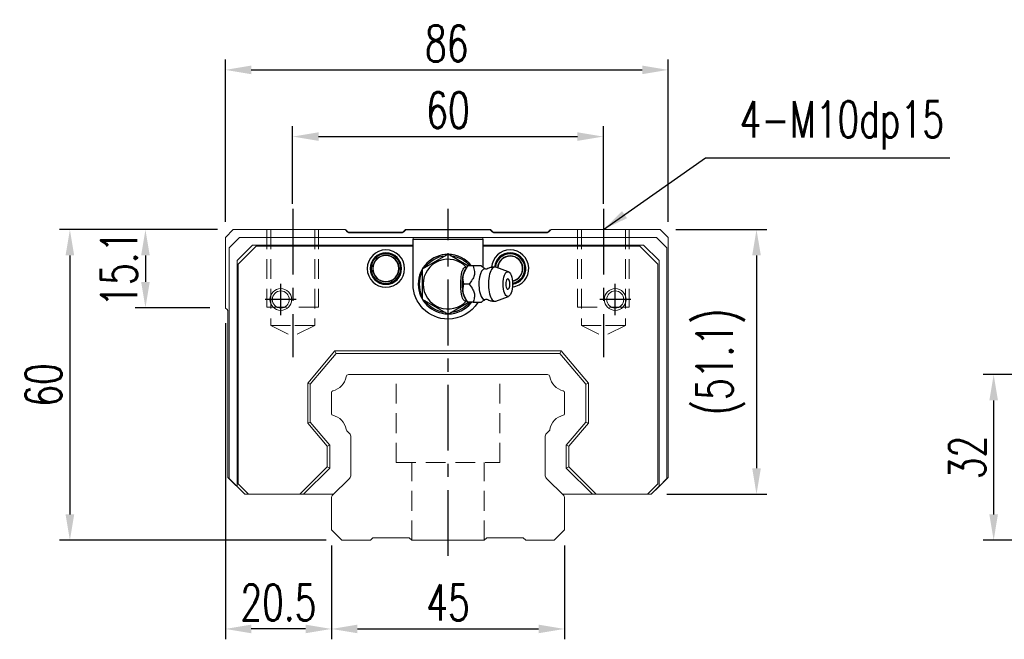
# Model space of a CAD drawing. Header units: millimetres. Extents: x 168 to 651, y 608 to 775.
# Tile 1 of 54: x 168 to 358, y 619 to 739. Entities that reach past the tile are written whole.
import ezdxf

# ---------------------------------------------------------------- set-up
doc = ezdxf.new("R2010")
doc.units = ezdxf.units.MM
doc.header["$PDSIZE"] = -1
for name, pattern in [('CENTER', [10.16, 6.35, -1.27, 1.27, -1.27]), ('DASHED', [0.75, 0.5, -0.25]), ('HIDDEN', [1.905, 1.27, -0.635])]:
    doc.linetypes.add(name, pattern=pattern)
for name, color, linetype in [('2', 7, 'Continuous'), ('CL', 1, 'CENTER'), ('DIM', 4, 'Continuous'), ('HID', 2, 'DASHED'), ('OUT', 3, 'Continuous')]:
    doc.layers.add(name, color=color, linetype=linetype)
doc.styles.add('DIM-7', font='SIMPLEX.shx', dxfattribs={"width": 0.7, "bigfont": 'chineset.shx'})
doc.dimstyles.new('CNS', dxfattribs={"dimtxt": 3.5, "dimasz": 2.5, "dimexe": 1, "dimexo": 1.5, "dimgap": 0.09, "dimtad": 0, "dimdsep": 46, "dimtxsty": 'DIM-7', "dimcen": 0.09, "dimclrd": 1, "dimclre": 1, "dimclrt": 4, "dimadec": 0, "dimazin": 0, "dimtfac": 1, "dimtix": 1, "dimtmove": 2, "dimatfit": 3, "dimfxl": 1, "dimtvp": 0.971429, "dimtolj": 1, "dimarcsym": 0})

# ---------------------------------------------------------------- blocks, each defined once
blk = doc.blocks.new('*D20')
at = {"color": 7, "lineweight": -2, "transparency": 16777216}
for p, q in [((377.92, 670.54), (354.06, 670.54)), ((356.06, 665.54), (356.06, 643.54)), ((377.92, 638.54), (354.06, 638.54))]:
    blk.add_line(p, q, dxfattribs=at)
at = {"color": 7, "transparency": 16777216}
for points in [[(355.23, 665.54), (356.89, 665.54), (356.06, 670.54)], [(355.23, 643.54), (356.89, 643.54), (356.06, 638.54)]]:
    blk.add_solid(points, dxfattribs=at)
at = {"layer": 'DEFPOINTS', "color": 0, "transparency": 16777216}
for p in [(380.92, 670.54), (356.06, 638.54), (380.92, 638.54)]:
    blk.add_point(p, dxfattribs=at)
at = {"color": 7, "transparency": 16777216, "insert": (350.96, 654.54), "char_height": 7, "attachment_point": 5, "rotation": 90, "style": 'DIM-7'}
blk.add_mtext('\\A1;32', dxfattribs=at)
blk = doc.blocks.new('*D28')
at = {"color": 7, "lineweight": -2, "transparency": 16777216}
for p, q in [((228.18, 637.54), (228.18, 619.42)), ((273.18, 637.54), (273.18, 619.42)), ((233.18, 621.42), (268.18, 621.42))]:
    blk.add_line(p, q, dxfattribs=at)
at = {"color": 7, "transparency": 16777216}
for points in [[(233.18, 622.25), (233.18, 620.59), (228.18, 621.42)], [(268.18, 622.25), (268.18, 620.59), (273.18, 621.42)]]:
    blk.add_solid(points, dxfattribs=at)
at = {"layer": 'DEFPOINTS', "color": 0, "transparency": 16777216}
for p in [(228.18, 640.54), (273.18, 640.54), (273.18, 621.42)]:
    blk.add_point(p, dxfattribs=at)
at = {"color": 7, "transparency": 16777216, "insert": (250.68, 626.52), "char_height": 7, "attachment_point": 5, "style": 'DIM-7'}
blk.add_mtext('\\A1;45', dxfattribs=at)
blk = doc.blocks.new('*D29')
at = {"color": 7, "lineweight": -2, "transparency": 16777216}
for p, q in [((207.68, 680.44), (207.68, 619.42)), ((228.18, 637.54), (228.18, 619.42)), ((223.18, 621.42), (212.68, 621.42))]:
    blk.add_line(p, q, dxfattribs=at)
at = {"color": 7, "transparency": 16777216}
for points in [[(212.68, 622.25), (212.68, 620.59), (207.68, 621.42)], [(223.18, 622.25), (223.18, 620.59), (228.18, 621.42)]]:
    blk.add_solid(points, dxfattribs=at)
at = {"layer": 'DEFPOINTS', "color": 0, "transparency": 16777216}
for p in [(207.68, 683.44), (228.18, 640.54), (207.68, 621.42)]:
    blk.add_point(p, dxfattribs=at)
at = {"color": 7, "transparency": 16777216, "insert": (217.93, 626.52), "char_height": 7, "attachment_point": 5, "style": 'DIM-7'}
blk.add_mtext('\\A1;20.5', dxfattribs=at)
blk = doc.blocks.new('*D30')
at = {"color": 7, "lineweight": -2, "transparency": 16777216}
for p, q in [((206.18, 698.54), (190.25, 698.54)), ((192.25, 693.54), (192.25, 688.44)), ((204.68, 683.44), (190.25, 683.44))]:
    blk.add_line(p, q, dxfattribs=at)
at = {"color": 7, "transparency": 16777216}
for points in [[(191.42, 693.54), (193.08, 693.54), (192.25, 698.54)], [(191.42, 688.44), (193.08, 688.44), (192.25, 683.44)]]:
    blk.add_solid(points, dxfattribs=at)
at = {"layer": 'DEFPOINTS', "color": 0, "transparency": 16777216}
for p in [(209.18, 698.54), (192.25, 683.44), (207.68, 683.44)]:
    blk.add_point(p, dxfattribs=at)
at = {"color": 7, "transparency": 16777216, "insert": (187.15, 690.99), "char_height": 7, "attachment_point": 5, "rotation": 90, "style": 'DIM-7'}
blk.add_mtext('\\A1;15.1', dxfattribs=at)
blk = doc.blocks.new('*D31')
at = {"color": 7, "lineweight": -2, "transparency": 16777216}
for p, q in [((220.68, 703.54), (220.68, 718.5)), ((280.68, 703.54), (280.68, 718.5)), ((225.68, 716.5), (275.68, 716.5))]:
    blk.add_line(p, q, dxfattribs=at)
at = {"color": 7, "transparency": 16777216}
for points in [[(225.68, 717.33), (225.68, 715.67), (220.68, 716.5)], [(275.68, 717.33), (275.68, 715.67), (280.68, 716.5)]]:
    blk.add_solid(points, dxfattribs=at)
at = {"layer": 'DEFPOINTS', "color": 0, "transparency": 16777216}
for p in [(280.68, 716.5), (220.68, 700.54), (280.68, 700.54)]:
    blk.add_point(p, dxfattribs=at)
at = {"color": 7, "transparency": 16777216, "insert": (250.68, 721.6), "char_height": 7, "attachment_point": 5, "style": 'DIM-7'}
blk.add_mtext('\\A1;60', dxfattribs=at)
blk = doc.blocks.new('*D32')
at = {"color": 7, "lineweight": -2, "transparency": 16777216}
for p, q in [((207.68, 700.04), (207.68, 731.38)), ((293.18, 700.04), (293.18, 731.38)), ((212.68, 729.38), (288.18, 729.38))]:
    blk.add_line(p, q, dxfattribs=at)
at = {"color": 7, "transparency": 16777216}
for points in [[(212.68, 730.21), (212.68, 728.55), (207.68, 729.38)], [(288.18, 730.21), (288.18, 728.55), (293.18, 729.38)]]:
    blk.add_solid(points, dxfattribs=at)
at = {"layer": 'DEFPOINTS', "color": 0, "transparency": 16777216}
for p in [(293.18, 729.38), (207.68, 697.04), (293.18, 697.04)]:
    blk.add_point(p, dxfattribs=at)
at = {"color": 7, "transparency": 16777216, "insert": (250.43, 734.48), "char_height": 7, "attachment_point": 5, "style": 'DIM-7'}
blk.add_mtext('\\A1;86', dxfattribs=at)
blk = doc.blocks.new('*D33')
at = {"color": 7, "lineweight": -2, "transparency": 16777216}
for p, q in [((294.68, 698.54), (312.26, 698.54)), ((310.26, 693.54), (310.26, 652.44)), ((292.93, 647.44), (312.26, 647.44))]:
    blk.add_line(p, q, dxfattribs=at)
at = {"color": 7, "transparency": 16777216}
for points in [[(309.43, 693.54), (311.1, 693.54), (310.26, 698.54)], [(309.43, 652.44), (311.1, 652.44), (310.26, 647.44)]]:
    blk.add_solid(points, dxfattribs=at)
at = {"layer": 'DEFPOINTS', "color": 0, "transparency": 16777216}
for p in [(291.68, 698.54), (289.93, 647.44), (310.26, 647.44)]:
    blk.add_point(p, dxfattribs=at)
at = {"color": 7, "transparency": 16777216, "insert": (303.33, 672.99), "char_height": 7, "attachment_point": 5, "rotation": 90, "style": 'DIM-7'}
blk.add_mtext('\\A1;(51.1)', dxfattribs=at)
blk = doc.blocks.new('*D34')
at = {"color": 7, "lineweight": -2, "transparency": 16777216}
for p, q in [((206.18, 698.54), (175.66, 698.54)), ((177.66, 693.54), (177.66, 643.54)), ((227.18, 638.54), (175.66, 638.54))]:
    blk.add_line(p, q, dxfattribs=at)
at = {"color": 7, "transparency": 16777216}
for points in [[(176.82, 693.54), (178.49, 693.54), (177.66, 698.54)], [(176.82, 643.54), (178.49, 643.54), (177.66, 638.54)]]:
    blk.add_solid(points, dxfattribs=at)
at = {"layer": 'DEFPOINTS', "color": 0, "transparency": 16777216}
for p in [(209.18, 698.54), (177.66, 638.54), (230.18, 638.54)]:
    blk.add_point(p, dxfattribs=at)
at = {"color": 7, "transparency": 16777216, "insert": (172.56, 668.54), "char_height": 7, "attachment_point": 5, "rotation": 90, "style": 'DIM-7'}
blk.add_mtext('\\A1;60', dxfattribs=at)

msp = doc.modelspace()

# ---------------------------------------------------------------- linework, layer by layer
at = {"layer": '2', "color": 0, "linetype": 'Continuous'}
for p, q in [((231.483, 697.96), (230.933, 698.51)), ((231.483, 697.96), (241.883, 697.96)), ((242.433, 698.51), (241.883, 697.96)), ((258.933, 698.51), (242.433, 698.51)), ((259.483, 697.96), (258.933, 698.51)), ((259.483, 697.96), (269.883, 697.96)), ((270.433, 698.51), (269.883, 697.96)), ((243.933, 696.66), (257.433, 696.66)), ((243.933, 688.01), (243.933, 696.66)), ((257.433, 696.66), (257.433, 691.267)), ((250.683, 693.783), (245.683, 690.897)), ((254.538, 691.557), (250.683, 693.783)), ((245.683, 690.897), (245.683, 685.123)), ((254.51, 691.511), (254.202, 691.145)), ((257.123, 691.51), (255.527, 691.51)), ((262.359, 690.387), (259.912, 691.278)), ((245.683, 685.123), (250.683, 682.236)), ((254.202, 684.874), (254.51, 684.508)), ((259.912, 684.741), (262.359, 685.633)), ((250.683, 682.236), (254.62, 684.51))]:
    msp.add_line(p, q, dxfattribs=at)
for centre, radius, start, end in [((238.683, 691.01), 3.6, 90, 270), ((238.683, 691.01), 3.6, 270, 90), ((262.683, 691.01), 3.6, 90, 176.13001), ((262.683, 691.01), 3.6, 277.0453, 90), ((238.683, 691.01), 3.041, 90, 270), ((238.683, 691.01), 2.853, 90, 270), ((238.683, 691.01), 2.55, 90, 270), ((238.683, 691.01), 2.507, 90, 270), ((238.683, 691.01), 3.041, 270, 90), ((238.683, 691.01), 2.853, 270, 90), ((238.683, 691.01), 2.55, 270, 90), ((238.683, 691.01), 2.507, 270, 90), ((250.683, 688.01), 5.75, 90, 270), ((250.683, 688.01), 4.8, 41.84413, 318.15588), ((250.683, 688.01), 5.75, 37.755, 90), ((262.683, 691.01), 3.041, 90, 174.62812), ((262.683, 691.01), 2.853, 90, 174.20345), ((262.683, 691.01), 2.45, 90, 176.49281), ((262.683, 691.01), 2.406, 90, 176.80219), ((262.683, 691.01), 3.041, 278.85374, 90), ((262.683, 691.01), 2.853, 279.38812, 90), ((262.683, 691.01), 2.45, 280.34438, 90), ((262.683, 691.01), 2.406, 280.42874, 90), ((260.831, 688.01), 1.817, 334.63803, 25.36197), ((250.683, 688.01), 5.75, 270, 321.76688)]:
    msp.add_arc(centre, radius, start, end, dxfattribs=at)
at = {"layer": '2', "color": 0, "linetype": 'Continuous', "extrusion": (0, 0, -1)}
for radius, start, end in [(5.5, 35.37843, 84.61969), (5.5, 95.38031, 139.78687), (5.5, 335.38219, 24.61782), (6.75, 270, 0), (5.5, 275.38031, 324.62156), (6.75, 211.67578, 270), (5.5, 219.66469, 264.61969)]:
    msp.add_arc((-250.683, 688.01), radius, start, end, dxfattribs=at)
at = {"layer": '2', "color": 0, "linetype": 'Continuous'}
for centre, major_axis, start_param, end_param in [((254.748, 688.01), (0, 3.445), 0.4270949, 2.7144982), ((257.77, 688.01), (0, 2.962), 0, 3.3369601), ((257.77, 688.01), (0, 2.962), 6.088701, 6.2831853), ((259.738, 688.01), (0, 3.3), 0, 3.2800193), ((259.738, 688.01), (0, 3.3), 6.1446609, 6.2831853), ((262.232, 688.01), (0, 1), 0, 3.8207651), ((262.232, 688.01), (0, 1), 5.6039136, 6.2831853)]:
    msp.add_ellipse(centre, major_axis=major_axis, ratio=0.382683, start_param=start_param, end_param=end_param, dxfattribs=at)
msp.add_ellipse((262.232, 688.01), major_axis=(0, 2.4), ratio=0.382683, dxfattribs=at)
for points, knots in [([(254.25, 684.821), (254.205, 684.787), (254.159, 684.763), (254.022, 684.723), (253.928, 684.737), (253.754, 684.848), (253.671, 684.943), (253.527, 685.194), (253.463, 685.35), (253.355, 685.71), (253.31, 685.92), (253.217, 686.516), (253.189, 686.927), (253.156, 687.926), (253.159, 688.531), (253.216, 689.426), (253.248, 689.734), (253.341, 690.252), (253.397, 690.475), (253.536, 690.85), (253.621, 691.007), (253.792, 691.205), (253.879, 691.261), (254.052, 691.294), (254.139, 691.272), (254.232, 691.212), (254.241, 691.205), (254.25, 691.199)], [0, 0, 0, 0, 0.0360275, 0.0360275, 0.1070265, 0.1070265, 0.1753847, 0.1753847, 0.2415106, 0.2415106, 0.3113086, 0.3113086, 0.4329125, 0.4329125, 0.6100429, 0.6100429, 0.7029399, 0.7029399, 0.7803107, 0.7803107, 0.858407, 0.858407, 0.9263707, 0.9263707, 0.9927712, 0.9927712, 1, 1, 1, 1]), ([(253.753, 688.01), (253.582, 688.557), (253.504, 689.142), (253.772, 690.364), (254.111, 690.96), (254.526, 691.51)], [0, 0, 0, 0, 0.5, 0.5, 1, 1, 1, 1]), ([(255.527, 691.51), (255.646, 691.164), (255.758, 690.81), (255.815, 690.181), (255.797, 689.912), (255.651, 689.384), (255.524, 689.122), (255.191, 688.576), (254.974, 688.291), (254.754, 688.01)], [0, 0, 0, 0, 0.316279, 0.316279, 0.5305075, 0.5305075, 0.7443494, 0.7443494, 1, 1, 1, 1]), ([(258.014, 690.913), (257.839, 691), (257.51, 691.186), (257.208, 691.421), (257.109, 691.524), (257.107, 691.526)], [0, 0, 0, 0, 0.4665667, 0.9926759, 1, 1, 1, 1]), ([(258.158, 690.908), (258.16, 690.908), (258.158, 690.907), (258.023, 690.898), (258.009, 690.907), (258.005, 690.911)], [0, 0, 0, 0, 0.2139158, 0.7161953, 1, 1, 1, 1]), ([(259.738, 691.288), (259.573, 691.298), (259.174, 691.287), (258.633, 691.143), (258.288, 690.969), (258.16, 690.892)], [0, 0, 0, 0, 0.2958099, 0.7301371, 1, 1, 1, 1]), ([(254.526, 684.51), (254.114, 685.057), (253.777, 685.642), (253.505, 686.864), (253.581, 687.46), (253.753, 688.01)], [0, 0, 0, 0, 0.5, 0.5, 1, 1, 1, 1]), ([(254.754, 688.01), (255.026, 687.664), (255.294, 687.31), (255.629, 686.681), (255.73, 686.412), (255.817, 685.884), (255.806, 685.622), (255.714, 685.076), (255.624, 684.791), (255.527, 684.51)], [0, 0, 0, 0, 0.316279, 0.316279, 0.5305075, 0.5305075, 0.7443494, 0.7443494, 1, 1, 1, 1]), ([(257.126, 684.506), (257.144, 684.525), (257.284, 684.662), (257.586, 684.892), (257.902, 685.049), (258.014, 685.099)], [0, 0, 0, 0, 0.0950335, 0.7034174, 1, 1, 1, 1]), ([(258, 685.105), (258.017, 685.115), (258.047, 685.134), (258.184, 685.096), (258.17, 685.107), (258.168, 685.108)], [0, 0, 0, 0, 0.3884838, 0.9316371, 1, 1, 1, 1]), ([(258.165, 685.128), (258.296, 685.048), (258.641, 684.873), (259.182, 684.733), (259.576, 684.719), (259.738, 684.727)], [0, 0, 0, 0, 0.2760067, 0.7089354, 1, 1, 1, 1]), ([(255.527, 684.51), (256.083, 684.51), (256.643, 684.51), (257.1, 684.51), (257.139, 684.51), (257.124, 684.51)], [0, 0, 0, 0, 0.6004936, 0.6004936, 1, 1, 1, 1])]:
    msp.add_open_spline(points, degree=3, knots=knots, dxfattribs=at)
for points, degree in [([(254.526, 691.51), (254.516, 691.51), (254.51, 691.51), (254.51, 691.51)], 3), ([(255.527, 691.51), (254.526, 691.51)], 1), ([(254.754, 688.01), (253.753, 688.01)], 1), ([(255.527, 684.51), (254.526, 684.51)], 1)]:
    msp.add_open_spline(points, degree=degree, dxfattribs=at)
at = {"layer": 'CL', "color": 0, "ltscale": 2}
for p, q in [((220.683, 702.543), (220.683, 673.918)), ((250.683, 635.543), (250.683, 702.543)), ((280.683, 702.543), (280.683, 673.918)), ((218.383, 682.043), (218.383, 688.043)), ((282.983, 682.043), (282.983, 688.043)), ((221.383, 685.043), (215.383, 685.043)), ((285.983, 685.043), (279.983, 685.043))]:
    msp.add_line(p, q, dxfattribs=at)
at = {"layer": 'HID', "color": 0, "linetype": 'HIDDEN', "lineweight": 0, "ltscale": 3}
for p, q in [((216.433, 680.043), (220.683, 677.918)), ((224.933, 680.043), (220.683, 677.918)), ((276.433, 680.043), (280.683, 677.918)), ((284.933, 680.043), (280.683, 677.918)), ((240.683, 653.543), (240.683, 670.543)), ((260.683, 653.543), (260.683, 670.543)), ((240.683, 653.543), (260.683, 653.543)), ((243.683, 638.543), (243.683, 653.543)), ((257.683, 638.543), (257.683, 653.543))]:
    msp.add_line(p, q, dxfattribs=at)
for points in [[(215.683, 698.543), (215.683, 683.543), (220.683, 683.543)], [(216.433, 698.543), (216.433, 680.043), (220.683, 680.043)], [(225.683, 698.543), (225.683, 683.543), (220.683, 683.543)], [(224.933, 698.543), (224.933, 680.043), (220.683, 680.043)], [(275.683, 698.543), (275.683, 683.543), (280.683, 683.543)], [(276.433, 698.543), (276.433, 680.043), (280.683, 680.043)], [(285.683, 698.543), (285.683, 683.543), (280.683, 683.543)], [(284.933, 698.543), (284.933, 680.043), (280.683, 680.043)]]:
    msp.add_lwpolyline(points, dxfattribs=at)
at = {"layer": 'OUT', "color": 0, "linetype": 'Continuous', "lineweight": 15}
for p, q in [((209.183, 698.543), (207.683, 697.043)), ((230.79, 698.543), (209.183, 698.543)), ((231.29, 698.043), (230.79, 698.543)), ((242.076, 698.043), (231.29, 698.043)), ((242.576, 698.543), (242.076, 698.043)), ((258.79, 698.543), (242.576, 698.543)), ((259.29, 698.043), (258.79, 698.543)), ((270.075, 698.043), (259.29, 698.043)), ((270.576, 698.543), (270.075, 698.043)), ((291.683, 698.543), (270.576, 698.543)), ((293.183, 697.043), (291.683, 698.543)), ((207.683, 697.043), (207.683, 683.443)), ((210.433, 697.043), (208.433, 695.043)), ((243.933, 697.043), (210.433, 697.043)), ((243.933, 697.043), (243.933, 695.543)), ((257.433, 697.043), (243.933, 697.043)), ((257.433, 697.043), (257.433, 695.543)), ((290.933, 697.043), (257.433, 697.043)), ((292.933, 695.043), (290.933, 697.043)), ((293.183, 650.693), (293.183, 697.043)), ((208.433, 695.043), (208.433, 650.443)), ((209.933, 692.543), (212.933, 695.543)), ((213.633, 695.343), (210.133, 691.843)), ((212.933, 695.543), (243.933, 695.543)), ((243.933, 695.343), (213.633, 695.343)), ((257.433, 695.543), (288.433, 695.543)), ((287.733, 695.343), (257.433, 695.343)), ((291.233, 691.843), (287.733, 695.343)), ((288.433, 695.543), (291.433, 692.543)), ((292.933, 650.443), (292.933, 695.043)), ((209.933, 648.943), (209.933, 692.543)), ((291.433, 692.543), (291.433, 648.943)), ((210.133, 691.843), (210.133, 649.443)), ((291.233, 649.443), (291.233, 691.843)), ((207.738, 683.381), (208.036, 683.083)), ((208.183, 682.729), (208.183, 650.693)), ((223.583, 668.897), (228.824, 675.143)), ((228.824, 675.143), (229.057, 674.643)), ((228.824, 675.143), (272.541, 675.143)), ((272.541, 675.143), (272.308, 674.643)), ((272.541, 675.143), (277.783, 668.897)), ((229.057, 674.643), (224.083, 668.715)), ((272.308, 674.643), (229.057, 674.643)), ((277.283, 668.715), (272.308, 674.643)), ((269.873, 670.543), (231.493, 670.543)), ((224.083, 668.715), (223.583, 668.897)), ((223.583, 661.19), (223.583, 668.897)), ((224.083, 668.715), (224.083, 661.372)), ((277.783, 668.897), (277.283, 668.715)), ((277.283, 661.372), (277.283, 668.715)), ((277.783, 668.897), (277.783, 661.19)), ((228.183, 667.113), (228.183, 662.973)), ((273.183, 662.973), (273.183, 667.113)), ((223.583, 661.19), (224.083, 661.372)), ((227.333, 656.721), (223.583, 661.19)), ((224.083, 661.372), (227.833, 656.903)), ((273.533, 656.903), (277.283, 661.372)), ((277.783, 661.19), (274.033, 656.721)), ((277.783, 661.19), (277.283, 661.372)), ((231.139, 659.69), (231.64, 659.189)), ((231.933, 658.482), (231.933, 651.208)), ((269.433, 651.208), (269.433, 658.482)), ((269.725, 659.189), (270.226, 659.69)), ((227.333, 656.721), (227.833, 656.903)), ((227.333, 652.699), (227.333, 656.721)), ((227.833, 656.903), (227.833, 652.492)), ((273.533, 652.492), (273.533, 656.903)), ((274.033, 656.721), (273.533, 656.903)), ((274.033, 656.721), (274.033, 652.699)), ((222.077, 647.443), (227.333, 652.699)), ((227.833, 652.492), (222.784, 647.443)), ((227.333, 652.699), (227.833, 652.492)), ((273.533, 652.492), (274.033, 652.699)), ((278.581, 647.443), (273.533, 652.492)), ((274.033, 652.699), (279.288, 647.443)), ((208.183, 650.693), (211.433, 647.443)), ((208.433, 650.443), (209.933, 648.943)), ((231.64, 650.5), (228.329, 647.19)), ((273.036, 647.19), (269.725, 650.5)), ((289.933, 647.443), (293.183, 650.693)), ((291.433, 648.943), (292.933, 650.443)), ((211.433, 647.443), (209.933, 648.943)), ((210.133, 649.443), (212.133, 647.443)), ((289.233, 647.443), (291.233, 649.443)), ((291.433, 648.943), (289.933, 647.443)), ((212.133, 647.443), (211.433, 647.443)), ((212.133, 647.443), (222.077, 647.443)), ((222.784, 647.443), (222.077, 647.443)), ((222.784, 647.443), (228.583, 647.443)), ((228.183, 646.836), (228.183, 640.543)), ((272.783, 647.443), (278.581, 647.443)), ((273.183, 640.543), (273.183, 646.836)), ((279.288, 647.443), (278.581, 647.443)), ((279.288, 647.443), (289.233, 647.443)), ((289.933, 647.443), (289.233, 647.443)), ((228.183, 640.543), (230.183, 638.543)), ((235.683, 638.543), (236.183, 639.043)), ((236.183, 639.043), (243.183, 639.043)), ((243.183, 639.043), (243.683, 638.543)), ((257.683, 638.543), (258.183, 639.043)), ((258.183, 639.043), (265.183, 639.043)), ((265.183, 639.043), (265.683, 638.543)), ((271.183, 638.543), (273.183, 640.543)), ((230.183, 638.543), (235.683, 638.543)), ((243.683, 638.543), (257.683, 638.543)), ((265.683, 638.543), (271.183, 638.543))]:
    msp.add_line(p, q, dxfattribs=at)
for centre, radius in [((218.383, 685.043), 2.1), ((218.383, 685.043), 1.65), ((282.983, 685.043), 2.1), ((282.983, 685.043), 1.65)]:
    msp.add_circle(centre, radius, dxfattribs=at)
for centre, radius, start, end in [((208.233, 683.876), 0.7, 218.21079, 225), ((207.683, 682.729), 0.5, 0, 45), ((227.765, 670.611), 3.27, 281.5912, 351.34524), ((231.493, 670.043), 0.5, 90, 171.34524), ((269.873, 670.043), 0.5, 8.65476, 90), ((273.6, 670.611), 3.27, 188.65476, 258.4088), ((228.483, 667.113), 0.3, 101.5912, 180.00001), ((272.883, 667.113), 0.3, 359.99999, 78.4088), ((228.483, 662.973), 0.3, 179.99999, 258.40879), ((227.765, 659.476), 3.27, 8.65476, 78.4088), ((273.6, 659.476), 3.27, 101.5912, 171.34524), ((272.883, 662.973), 0.3, 281.59121, 0.00001), ((231.493, 660.043), 0.5, 188.65476, 225), ((269.873, 660.043), 0.5, 315, 351.34524), ((230.933, 658.482), 1, 359.99999, 45), ((270.433, 658.482), 1, 135, 180.00001), ((230.933, 651.208), 1, 315.00001, 0.00001), ((270.433, 651.208), 1, 179.99999, 225), ((228.683, 646.836), 0.5, 135.00023, 180.00001), ((272.683, 646.836), 0.5, 360, 45)]:
    msp.add_arc(centre, radius, start, end, dxfattribs=at)

# ---------------------------------------------------------------- texts
at = {"layer": 'DIM', "color": 0, "insert": (307.004, 713.99), "char_height": 7, "attachment_point": 7, "style": 'DIM-7'}
msp.add_mtext('\\A1;4-M10dp15', dxfattribs=at)

# ---------------------------------------------------------------- dimensions: what is measured, and where the dimension line sits
at = {"color": 0}
dim = msp.add_linear_dim(base=(293.183, 729.379), p1=(207.683, 697.043), p2=(293.183, 697.043), text='86', dimstyle='CNS', override={"dimscale": 2, "dimgap": 0.8, "dimtad": 1, "dimclrd": 7, "dimclre": 7, "dimclrt": 7, "dimtmove": 1}, dxfattribs=at)
dim.commit()
dim.dimension.update_dxf_attribs({"geometry": '*D32', "text_midpoint": (250.433, 734.479)})
for base, p1, p2, picture, middle in [((280.683, 716.498), (220.683, 700.543), (280.683, 700.543), '*D31', (250.683, 721.598)), ((207.683, 621.42), (228.183, 640.543), (207.683, 683.443), '*D29', (217.933, 626.52)), ((273.183, 621.42), (228.183, 640.543), (273.183, 640.543), '*D28', (250.683, 626.52))]:
    dim = msp.add_linear_dim(base=base, p1=p1, p2=p2, dimstyle='CNS', override={"dimscale": 2, "dimgap": 0.8, "dimtad": 1, "dimclrd": 7, "dimclre": 7, "dimclrt": 7, "dimtmove": 1}, dxfattribs=at)
    dim.commit()
    dim.dimension.update_dxf_attribs({"geometry": picture, "text_midpoint": middle})
for base, p1, p2, picture, middle in [((192.25, 683.443), (209.183, 698.543), (207.683, 683.443), '*D30', (187.15, 690.993)), ((177.657, 638.543), (209.183, 698.543), (230.183, 638.543), '*D34', (172.557, 668.543)), ((356.061, 638.543), (380.919, 670.543), (380.919, 638.543), '*D20', (350.961, 654.543))]:
    dim = msp.add_linear_dim(base=base, p1=p1, p2=p2, angle=90, dimstyle='CNS', override={"dimscale": 2, "dimgap": 0.8, "dimtad": 1, "dimclrd": 7, "dimclre": 7, "dimclrt": 7, "dimtmove": 1}, dxfattribs=at)
    dim.commit()
    dim.dimension.update_dxf_attribs({"geometry": picture, "text_midpoint": middle})
dim = msp.add_linear_dim(base=(310.264, 647.443), p1=(291.683, 698.543), p2=(289.933, 647.443), angle=90, text='(<>)', dimstyle='CNS', override={"dimscale": 2, "dimgap": 0.8, "dimtad": 1, "dimclrd": 7, "dimclre": 7, "dimclrt": 7, "dimtmove": 1}, dxfattribs=at)
dim.commit()
dim.dimension.update_dxf_attribs({"geometry": '*D33', "text_midpoint": (303.331, 672.993)})

# ---------------------------------------------------------------- leaders
at = {"layer": 'DIM', "color": 0, "annotation_type": 0, "has_hookline": 1, "hookline_direction": 0, "text_width": 40.6}
msp.add_leader([(280.683, 698.543), (300.404, 712.39), (305.404, 712.39)], dimstyle='CNS', override={"dimscale": 2, "dimgap": 0.8, "dimtad": 1, "dimclrd": 7, "dimclre": 4, "dimtmove": 1}, dxfattribs=at)

doc.saveas('drawing.dxf')
